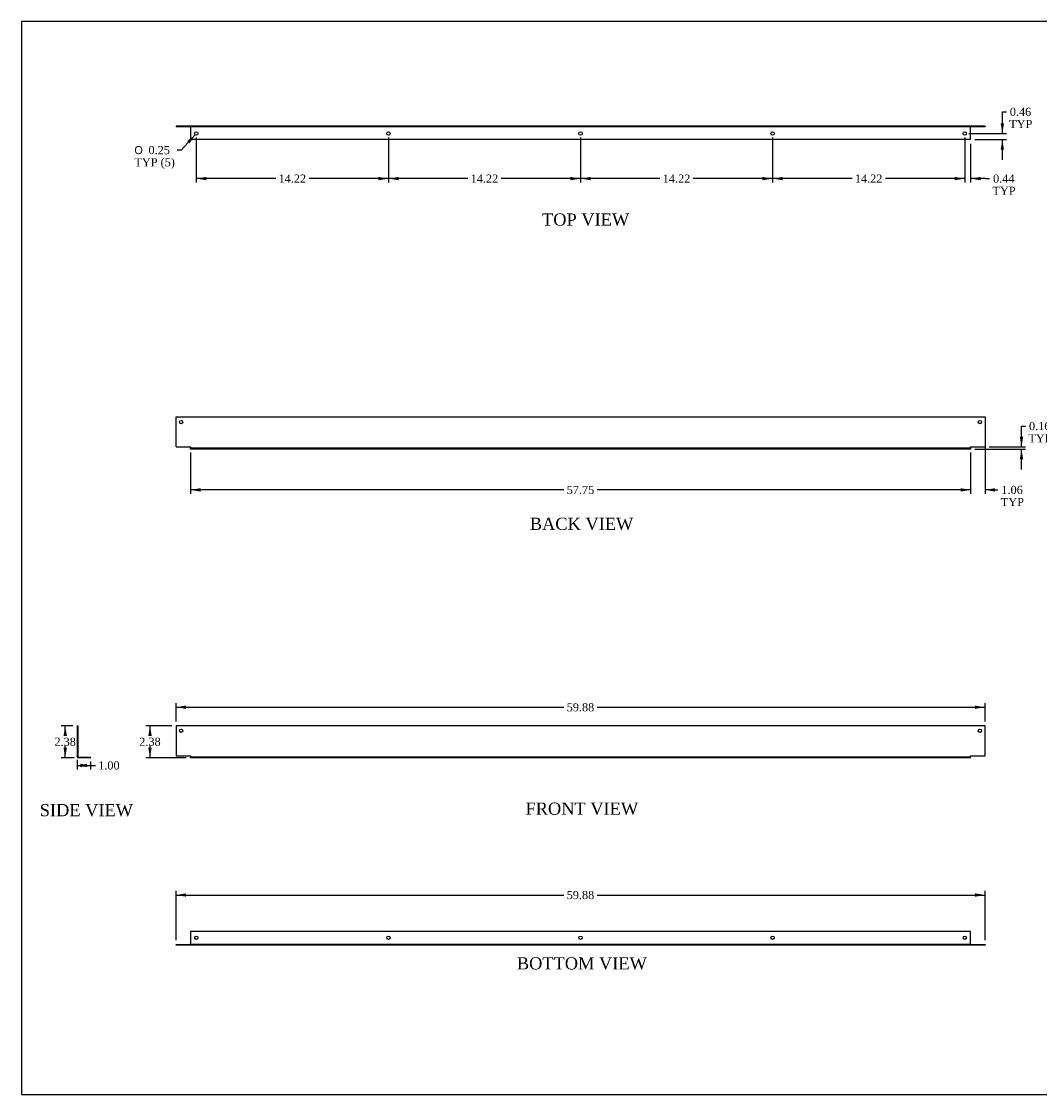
# Model space of a CAD drawing. Header units: inches. Extents: x 0 to 120, y -1 to 80.
# Tile 1 of 2: x 0 to 76, y 0 to 80. Entities that reach past the tile are written whole.
import ezdxf
from ezdxf.enums import TextEntityAlignment as Align
from ezdxf.lldxf.tags import DXFTag

# ---------------------------------------------------------------- set-up
doc = ezdxf.new("R2010")
doc.units = ezdxf.units.IN
doc.header["$MEASUREMENT"] = 0
doc.layers.add('COM55547-17', color=7, linetype='Continuous')
doc.layers.add('Default', color=7, linetype='Continuous')
doc.styles.add('SEACAD_Solid_Edge_ANSI1_Symbols', font='txt')
doc.styles.add('SEACAD_Times_New_Roman', font='times.ttf')
tags = doc.linetypes.add('HIDDEN2', pattern=[0.1875, 0.125, -0.0625]).pattern_tags.tags
tags[6:7] = [DXFTag(74, 4), DXFTag(75, 0), DXFTag(340, '0'), DXFTag(46, 0.0), DXFTag(50, 0.0), DXFTag(44, 0.0), DXFTag(45, 0.0)]
tags[4:5] = [DXFTag(74, 4), DXFTag(75, 0), DXFTag(340, '0'), DXFTag(46, 0.0), DXFTag(50, 0.0), DXFTag(44, 0.0), DXFTag(45, 0.0)]
doc.dimstyles.new('HAMMOND_(STH_-_120x80)', dxfattribs={"dimtxt": 0.6, "dimasz": 0.75, "dimexe": 0.3, "dimexo": 0.3, "dimgap": 0.15, "dimtad": 0, "dimtih": 1, "dimtoh": 1, "dimzin": 0, "dimdsep": 46, "dimtxsty": 'SEACAD_Times_New_Roman', "dimblk1": '_SE_FILLED', "dimblk2": '_SE_FILLED', "dimsah": 1, "dimcen": 0.3, "dimadec": 0, "dimazin": 0, "dimtfac": 0.8, "dimtofl": 0, "dimtmove": 0, "dimatfit": 3, "dimfxl": 1, "dimtolj": 1, "dimtzin": 0, "dimarcsym": 0})

# ---------------------------------------------------------------- blocks, each defined once
blk = doc.blocks.new('SE')
at = {"layer": 'COM55547-17', "color": 7, "linetype": 'Continuous'}
for p, q in [((11.883, 27.524), (11.883, 25.305)), ((71.758, 27.524), (11.883, 27.524)), ((71.758, 25.305), (71.758, 27.524)), ((11.883, 25.305), (12.945, 25.305)), ((12.945, 25.305), (12.945, 25.235)), ((12.945, 25.235), (12.945, 25.206)), ((70.695, 25.206), (12.945, 25.206)), ((12.945, 25.149), (12.945, 25.206)), ((70.695, 25.149), (12.945, 25.149)), ((70.695, 25.235), (70.695, 25.305)), ((70.695, 25.305), (71.758, 25.305)), ((70.695, 25.206), (70.695, 25.235)), ((70.695, 25.149), (70.695, 25.206))]:
    blk.add_line(p, q, dxfattribs=at)
at = {"layer": 'COM55547-17', "color": 7, "linetype": 'HIDDEN2'}
for p, q in [((13.258, 25.206), (13.258, 25.149)), ((13.508, 25.149), (13.508, 25.206)), ((27.476, 25.206), (27.476, 25.149)), ((27.726, 25.149), (27.726, 25.206)), ((41.695, 25.206), (41.695, 25.149)), ((41.945, 25.149), (41.945, 25.206)), ((55.914, 25.206), (55.914, 25.149)), ((56.164, 25.149), (56.164, 25.206)), ((70.133, 25.206), (70.133, 25.149)), ((70.383, 25.149), (70.383, 25.206))]:
    blk.add_line(p, q, dxfattribs=at)
at = {"layer": 'COM55547-17', "color": 7, "linetype": 'Continuous'}
for centre in [(12.258, 27.149), (71.383, 27.149)]:
    blk.add_circle(centre, 0.125, dxfattribs=at)
blk = doc.blocks.new('SE1')
at = {"layer": 'COM55547-17', "color": 7, "linetype": 'Continuous'}
for p, q in [((4.555, 27.524), (4.555, 25.305)), ((4.555, 27.524), (4.612, 27.524)), ((4.612, 27.524), (4.612, 25.305)), ((4.555, 25.305), (4.612, 25.305)), ((4.555, 25.235), (4.555, 25.305)), ((4.612, 25.305), (4.612, 25.235)), ((4.641, 25.206), (5.555, 25.206)), ((5.555, 25.149), (4.641, 25.149)), ((5.555, 25.149), (5.555, 25.206))]:
    blk.add_line(p, q, dxfattribs=at)
at = {"layer": 'COM55547-17', "color": 7, "linetype": 'HIDDEN2'}
for p, q in [((4.612, 27.274), (4.555, 27.274)), ((4.555, 27.024), (4.612, 27.024)), ((4.973, 25.206), (4.973, 25.149)), ((5.223, 25.149), (5.223, 25.206))]:
    blk.add_line(p, q, dxfattribs=at)
at = {"layer": 'COM55547-17', "color": 7, "linetype": 'Continuous'}
for radius in [0.086, 0.029]:
    blk.add_arc((4.641, 25.235), radius, 180, 270, dxfattribs=at)
blk = doc.blocks.new('SE3')
at = {"layer": 'COM55547-17', "color": 7, "linetype": 'Continuous'}
for p, q in [((11.883, 50.368), (71.758, 50.368)), ((11.883, 48.15), (11.883, 50.368)), ((71.758, 50.368), (71.758, 48.15)), ((11.883, 48.15), (12.945, 48.15)), ((12.945, 48.15), (12.945, 48.079)), ((12.945, 47.993), (12.945, 48.079)), ((70.695, 47.993), (12.945, 47.993)), ((70.695, 48.15), (71.758, 48.15)), ((70.695, 48.079), (70.695, 48.15)), ((70.695, 48.079), (70.695, 47.993))]:
    blk.add_line(p, q, dxfattribs=at)
at = {"layer": 'COM55547-17', "color": 7, "linetype": 'HIDDEN2'}
for p, q in [((70.695, 48.05), (12.945, 48.05)), ((13.258, 48.05), (13.258, 47.993)), ((13.508, 47.993), (13.508, 48.05)), ((27.476, 48.05), (27.476, 47.993)), ((27.726, 47.993), (27.726, 48.05)), ((41.695, 48.05), (41.695, 47.993)), ((41.945, 47.993), (41.945, 48.05)), ((55.914, 48.05), (55.914, 47.993)), ((56.164, 47.993), (56.164, 48.05)), ((70.133, 48.05), (70.133, 47.993)), ((70.383, 47.993), (70.383, 48.05))]:
    blk.add_line(p, q, dxfattribs=at)
at = {"layer": 'COM55547-17', "color": 7, "linetype": 'Continuous'}
for centre in [(12.258, 49.993), (71.383, 49.993)]:
    blk.add_circle(centre, 0.125, dxfattribs=at)
blk = doc.blocks.new('SE4')
at = {"layer": 'COM55547-17', "color": 7, "linetype": 'Continuous'}
for p, q in [((11.883, 71.888), (11.883, 71.831)), ((71.758, 71.888), (11.883, 71.888)), ((71.758, 71.831), (11.883, 71.831)), ((12.945, 71.831), (12.945, 71.802)), ((12.945, 71.802), (12.945, 70.888)), ((70.695, 71.802), (70.695, 71.831)), ((70.695, 70.888), (70.695, 71.802)), ((71.758, 71.888), (71.758, 71.831)), ((70.695, 70.888), (12.945, 70.888))]:
    blk.add_line(p, q, dxfattribs=at)
at = {"layer": 'COM55547-17', "color": 7, "linetype": 'HIDDEN2'}
for p, q in [((12.133, 71.888), (12.133, 71.831)), ((12.383, 71.831), (12.383, 71.888)), ((12.945, 71.888), (12.945, 71.831)), ((70.695, 71.888), (70.695, 71.831)), ((71.258, 71.888), (71.258, 71.831)), ((71.508, 71.831), (71.508, 71.888))]:
    blk.add_line(p, q, dxfattribs=at)
at = {"layer": 'COM55547-17', "color": 7, "linetype": 'Continuous'}
for centre in [(13.383, 71.345), (27.601, 71.345), (41.82, 71.345), (56.039, 71.345), (70.258, 71.345)]:
    blk.add_circle(centre, 0.125, dxfattribs=at)
blk = doc.blocks.new('SE5')
at = {"layer": 'COM55547-17', "color": 7, "linetype": 'Continuous'}
for p, q in [((70.695, 12.29), (12.945, 12.29)), ((12.945, 12.29), (12.945, 11.376)), ((70.695, 11.376), (70.695, 12.29)), ((11.883, 11.29), (11.883, 11.347)), ((11.883, 11.347), (12.945, 11.347)), ((12.945, 11.29), (11.883, 11.29)), ((12.945, 11.29), (12.945, 11.376)), ((70.695, 11.29), (12.945, 11.29)), ((70.695, 11.376), (70.695, 11.29)), ((70.695, 11.347), (71.758, 11.347)), ((71.758, 11.29), (70.695, 11.29)), ((71.758, 11.347), (71.758, 11.29))]:
    blk.add_line(p, q, dxfattribs=at)
at = {"layer": 'COM55547-17', "color": 7, "linetype": 'HIDDEN2'}
for p, q in [((12.133, 11.347), (12.133, 11.29)), ((12.383, 11.29), (12.383, 11.347)), ((70.695, 11.347), (12.945, 11.347)), ((71.258, 11.347), (71.258, 11.29)), ((71.508, 11.29), (71.508, 11.347))]:
    blk.add_line(p, q, dxfattribs=at)
at = {"layer": 'COM55547-17', "color": 7, "linetype": 'Continuous'}
for centre in [(13.383, 11.833), (27.601, 11.833), (41.82, 11.833), (56.039, 11.833), (70.258, 11.833)]:
    blk.add_circle(centre, 0.125, dxfattribs=at)
blk = doc.blocks.new('DMBLK6854')
at = {"layer": 'Default', "linetype": 'Continuous', "transparency": 16777216}
for points in [[(12.633, 29.016), (11.883, 28.891), (12.633, 28.766)], [(71.008, 29.016), (71.008, 28.766), (71.758, 28.891)]]:
    blk.add_hatch(color=7, dxfattribs=at).paths.add_polyline_path(points)
at = {"layer": 'Default', "color": 7, "linetype": 'Continuous', "transparency": 16777216}
for p, q in [((11.883, 27.824), (11.883, 29.191)), ((11.883, 28.891), (40.586, 28.891)), ((43.054, 28.891), (71.758, 28.891)), ((71.758, 27.824), (71.758, 29.191))]:
    blk.add_line(p, q, dxfattribs=at)
at = {"layer": 'Default', "color": 7, "linetype": 'Continuous', "transparency": 16777216, "style": 'SEACAD_Times_New_Roman'}
blk.add_text('59.88', height=0.6, dxfattribs=at).set_placement((40.796, 29.191), align=Align.TOP_LEFT)
blk = doc.blocks.new('_SE_FILLED')
at = {"color": 0}
blk.add_line((0, 0), (-1, 0), dxfattribs=at)
blk.add_solid([(0, 0), (-1, -0.1665), (-1, 0.1665), (0, 0)], dxfattribs=at)
blk = doc.blocks.new('DMBLK6855')
at = {"layer": 'Default', "linetype": 'Continuous', "transparency": 16777216}
for points in [[(9.831, 26.774), (10.081, 26.774), (9.956, 27.524)], [(9.831, 25.899), (9.956, 25.149), (10.081, 25.899)]]:
    blk.add_hatch(color=7, dxfattribs=at).paths.add_polyline_path(points)
at = {"layer": 'Default', "color": 7, "linetype": 'Continuous', "transparency": 16777216}
for p, q in [((11.583, 27.524), (9.656, 27.524)), ((9.956, 27.524), (9.956, 26.846)), ((9.956, 26.036), (9.956, 25.149)), ((12.645, 25.149), (9.656, 25.149))]:
    blk.add_line(p, q, dxfattribs=at)
at = {"layer": 'Default', "color": 7, "linetype": 'Continuous', "transparency": 16777216, "style": 'SEACAD_Times_New_Roman'}
blk.add_text('2.38', height=0.6, dxfattribs=at).set_placement((9.16, 26.636), align=Align.TOP_LEFT)
blk = doc.blocks.new('DMBLK6856')
at = {"layer": 'Default', "linetype": 'Continuous', "transparency": 16777216}
for points in [[(73.166, 72.095), (72.916, 72.095), (73.041, 71.345)], [(73.166, 70.138), (73.041, 70.888), (72.916, 70.138)]]:
    blk.add_hatch(color=7, dxfattribs=at).paths.add_polyline_path(points)
at = {"layer": 'Default', "color": 7, "linetype": 'Continuous', "transparency": 16777216}
for p, q in [((73.041, 72.947), (73.341, 72.947)), ((73.041, 71.345), (73.041, 72.947)), ((70.558, 71.345), (73.341, 71.345)), ((70.995, 70.888), (73.341, 70.888)), ((73.041, 69.388), (73.041, 70.888))]:
    blk.add_line(p, q, dxfattribs=at)
at = {"layer": 'Default', "color": 7, "linetype": 'Continuous', "transparency": 16777216, "style": 'SEACAD_Times_New_Roman'}
for s, p in [('0.46', (73.594, 73.247)), ('TYP', (73.551, 72.347))]:
    blk.add_text(s, height=0.6, dxfattribs=at).set_placement(p, align=Align.TOP_LEFT)
blk = doc.blocks.new('DMBLK6857')
at = {"layer": 'Default', "linetype": 'Continuous', "transparency": 16777216}
blk.add_hatch(color=7, dxfattribs=at).paths.add_polyline_path([(12.888, 70.613), (13.299, 71.253), (12.703, 70.78)])
at = {"layer": 'Default', "color": 7, "linetype": 'Continuous', "transparency": 16777216}
for p, q in [((13.299, 71.253), (12.269, 70.115)), ((12.269, 70.115), (11.969, 70.115))]:
    blk.add_line(p, q, dxfattribs=at)
for s, style, p in [('O', 'SEACAD_Solid_Edge_ANSI1_Symbols', (8.802, 70.415)), ('0.25', 'SEACAD_Times_New_Roman', (9.846, 70.415)), ('TYP (5)', 'SEACAD_Times_New_Roman', (8.802, 69.515))]:
    blk.add_text(s, height=0.6, dxfattribs=dict(at, style=style)).set_placement(p, align=Align.TOP_LEFT)
blk = doc.blocks.new('DMBLK6858')
at = {"layer": 'Default', "linetype": 'Continuous', "transparency": 16777216}
for points in [[(3.556, 26.774), (3.806, 26.774), (3.681, 27.524)], [(3.556, 25.899), (3.681, 25.149), (3.806, 25.899)]]:
    blk.add_hatch(color=7, dxfattribs=at).paths.add_polyline_path(points)
at = {"layer": 'Default', "color": 7, "linetype": 'Continuous', "transparency": 16777216}
for p, q in [((4.255, 27.524), (3.381, 27.524)), ((3.681, 26.846), (3.681, 27.524)), ((3.681, 25.149), (3.681, 26.036)), ((4.341, 25.149), (3.381, 25.149))]:
    blk.add_line(p, q, dxfattribs=at)
at = {"layer": 'Default', "color": 7, "linetype": 'Continuous', "transparency": 16777216, "style": 'SEACAD_Times_New_Roman'}
blk.add_text('2.38', height=0.6, dxfattribs=at).set_placement((2.885, 26.636), align=Align.TOP_LEFT)
blk = doc.blocks.new('DMBLK6859')
at = {"layer": 'Default', "linetype": 'Continuous', "transparency": 16777216}
for points in [[(5.305, 24.46), (5.305, 24.71), (4.555, 24.585)], [(4.805, 24.46), (5.555, 24.585), (4.805, 24.71)]]:
    blk.add_hatch(color=7, dxfattribs=at).paths.add_polyline_path(points)
at = {"layer": 'Default', "color": 7, "linetype": 'Continuous', "transparency": 16777216}
for p, q in [((4.555, 25.005), (4.555, 24.285)), ((5.555, 24.877), (5.555, 24.285)), ((4.555, 24.585), (5.612, 24.585)), ((5.612, 24.585), (5.912, 24.585))]:
    blk.add_line(p, q, dxfattribs=at)
at = {"layer": 'Default', "color": 7, "linetype": 'Continuous', "transparency": 16777216, "style": 'SEACAD_Times_New_Roman'}
blk.add_text('1.00', height=0.6, dxfattribs=at).set_placement((6.122, 24.885), align=Align.TOP_LEFT)
blk = doc.blocks.new('DMBLK6862')
at = {"layer": 'Default', "linetype": 'Continuous', "transparency": 16777216}
for points in [[(74.584, 48.9), (74.334, 48.9), (74.459, 48.15)], [(74.584, 47.243), (74.459, 47.993), (74.334, 47.243)]]:
    blk.add_hatch(color=7, dxfattribs=at).paths.add_polyline_path(points)
at = {"layer": 'Default', "color": 7, "linetype": 'Continuous', "transparency": 16777216}
for p, q in [((74.459, 49.693), (74.759, 49.693)), ((74.459, 48.15), (74.459, 49.693)), ((70.995, 47.993), (74.759, 47.993)), ((72.058, 48.15), (74.759, 48.15)), ((74.459, 46.493), (74.459, 47.993))]:
    blk.add_line(p, q, dxfattribs=at)
at = {"layer": 'Default', "color": 7, "linetype": 'Continuous', "transparency": 16777216, "style": 'SEACAD_Times_New_Roman'}
for s, p in [('0.16', (75.012, 49.993)), ('TYP', (74.969, 49.093))]:
    blk.add_text(s, height=0.6, dxfattribs=at).set_placement(p, align=Align.TOP_LEFT)
blk = doc.blocks.new('DMBLK6863')
at = {"layer": 'Default', "linetype": 'Continuous', "transparency": 16777216}
for points in [[(28.351, 67.883), (28.351, 68.133), (27.601, 68.008)], [(41.07, 67.883), (41.82, 68.008), (41.07, 68.133)]]:
    blk.add_hatch(color=7, dxfattribs=at).paths.add_polyline_path(points)
at = {"layer": 'Default', "color": 7, "linetype": 'Continuous', "transparency": 16777216}
for p, q in [((27.601, 71.045), (27.601, 67.708)), ((41.82, 71.045), (41.82, 67.708)), ((33.477, 68.008), (27.601, 68.008)), ((41.82, 68.008), (35.944, 68.008))]:
    blk.add_line(p, q, dxfattribs=at)
at = {"layer": 'Default', "color": 7, "linetype": 'Continuous', "transparency": 16777216, "style": 'SEACAD_Times_New_Roman'}
blk.add_text('14.22', height=0.6, dxfattribs=at).set_placement((33.687, 68.308), align=Align.TOP_LEFT)
blk = doc.blocks.new('DMBLK6864')
at = {"layer": 'Default', "linetype": 'Continuous', "transparency": 16777216}
for points in [[(14.133, 67.883), (14.133, 68.133), (13.383, 68.008)], [(26.851, 67.883), (27.601, 68.008), (26.851, 68.133)]]:
    blk.add_hatch(color=7, dxfattribs=at).paths.add_polyline_path(points)
at = {"layer": 'Default', "color": 7, "linetype": 'Continuous', "transparency": 16777216}
for p, q in [((13.383, 71.045), (13.383, 67.708)), ((27.601, 71.045), (27.601, 67.708)), ((19.258, 68.008), (13.383, 68.008)), ((27.601, 68.008), (21.726, 68.008))]:
    blk.add_line(p, q, dxfattribs=at)
at = {"layer": 'Default', "color": 7, "linetype": 'Continuous', "transparency": 16777216, "style": 'SEACAD_Times_New_Roman'}
blk.add_text('14.22', height=0.6, dxfattribs=at).set_placement((19.468, 68.308), align=Align.TOP_LEFT)
blk = doc.blocks.new('DMBLK6865')
at = {"layer": 'Default', "linetype": 'Continuous', "transparency": 16777216}
for points in [[(42.57, 67.883), (42.57, 68.133), (41.82, 68.008)], [(55.289, 67.883), (56.039, 68.008), (55.289, 68.133)]]:
    blk.add_hatch(color=7, dxfattribs=at).paths.add_polyline_path(points)
at = {"layer": 'Default', "color": 7, "linetype": 'Continuous', "transparency": 16777216}
for p, q in [((41.82, 70.92), (41.82, 67.708)), ((56.039, 71.045), (56.039, 67.708)), ((47.696, 68.008), (41.82, 68.008)), ((56.039, 68.008), (50.163, 68.008))]:
    blk.add_line(p, q, dxfattribs=at)
at = {"layer": 'Default', "color": 7, "linetype": 'Continuous', "transparency": 16777216, "style": 'SEACAD_Times_New_Roman'}
blk.add_text('14.22', height=0.6, dxfattribs=at).set_placement((47.906, 68.308), align=Align.TOP_LEFT)
blk = doc.blocks.new('DMBLK6866')
at = {"layer": 'Default', "linetype": 'Continuous', "transparency": 16777216}
for points in [[(69.508, 67.883), (70.258, 68.008), (69.508, 68.133)], [(71.445, 67.883), (71.445, 68.133), (70.695, 68.008)]]:
    blk.add_hatch(color=7, dxfattribs=at).paths.add_polyline_path(points)
at = {"layer": 'Default', "color": 7, "linetype": 'Continuous', "transparency": 16777216}
for p, q in [((70.258, 71.045), (70.258, 67.708)), ((70.695, 70.588), (70.695, 67.708)), ((70.258, 68.008), (68.758, 68.008)), ((71.801, 68.008), (70.695, 68.008)), ((71.801, 68.008), (72.101, 68.008))]:
    blk.add_line(p, q, dxfattribs=at)
at = {"layer": 'Default', "color": 7, "linetype": 'Continuous', "transparency": 16777216, "style": 'SEACAD_Times_New_Roman'}
for s, p in [('0.44', (72.354, 68.308)), ('TYP', (72.311, 67.408))]:
    blk.add_text(s, height=0.6, dxfattribs=at).set_placement(p, align=Align.TOP_LEFT)
blk = doc.blocks.new('DMBLK6867')
at = {"layer": 'Default', "linetype": 'Continuous', "transparency": 16777216}
for points in [[(56.789, 67.883), (56.789, 68.133), (56.039, 68.008)], [(69.508, 67.883), (70.258, 68.008), (69.508, 68.133)]]:
    blk.add_hatch(color=7, dxfattribs=at).paths.add_polyline_path(points)
at = {"layer": 'Default', "color": 7, "linetype": 'Continuous', "transparency": 16777216}
for p, q in [((56.039, 71.045), (56.039, 67.708)), ((70.258, 71.045), (70.258, 67.708)), ((61.914, 68.008), (56.039, 68.008)), ((70.258, 68.008), (64.382, 68.008))]:
    blk.add_line(p, q, dxfattribs=at)
at = {"layer": 'Default', "color": 7, "linetype": 'Continuous', "transparency": 16777216, "style": 'SEACAD_Times_New_Roman'}
blk.add_text('14.22', height=0.6, dxfattribs=at).set_placement((62.124, 68.308), align=Align.TOP_LEFT)
blk = doc.blocks.new('DMBLK6868')
at = {"layer": 'Default', "linetype": 'Continuous', "transparency": 16777216}
for points in [[(12.633, 15.121), (11.883, 14.996), (12.633, 14.871)], [(71.008, 15.121), (71.008, 14.871), (71.758, 14.996)]]:
    blk.add_hatch(color=7, dxfattribs=at).paths.add_polyline_path(points)
at = {"layer": 'Default', "color": 7, "linetype": 'Continuous', "transparency": 16777216}
for p, q in [((11.883, 11.647), (11.883, 15.296)), ((71.758, 11.647), (71.758, 15.296)), ((11.883, 14.996), (40.586, 14.996)), ((43.054, 14.996), (71.758, 14.996))]:
    blk.add_line(p, q, dxfattribs=at)
at = {"layer": 'Default', "color": 7, "linetype": 'Continuous', "transparency": 16777216, "style": 'SEACAD_Times_New_Roman'}
blk.add_text('59.88', height=0.6, dxfattribs=at).set_placement((40.796, 15.296), align=Align.TOP_LEFT)
blk = doc.blocks.new('DMBLK6869')
at = {"layer": 'Default', "linetype": 'Continuous', "transparency": 16777216}
for points in [[(69.945, 44.848), (70.695, 44.973), (69.945, 45.098)], [(72.508, 44.848), (72.508, 45.098), (71.758, 44.973)]]:
    blk.add_hatch(color=7, dxfattribs=at).paths.add_polyline_path(points)
at = {"layer": 'Default', "color": 7, "linetype": 'Continuous', "transparency": 16777216}
for p, q in [((71.758, 48.959), (71.758, 44.673)), ((70.695, 47.75), (70.695, 44.673)), ((70.695, 44.973), (69.195, 44.973)), ((72.418, 44.973), (71.758, 44.973)), ((72.418, 44.973), (72.718, 44.973))]:
    blk.add_line(p, q, dxfattribs=at)
at = {"layer": 'Default', "color": 7, "linetype": 'Continuous', "transparency": 16777216, "style": 'SEACAD_Times_New_Roman'}
for s, p in [('1.06', (72.971, 45.273)), ('TYP', (72.928, 44.373))]:
    blk.add_text(s, height=0.6, dxfattribs=at).set_placement(p, align=Align.TOP_LEFT)
blk = doc.blocks.new('DMBLK6870')
at = {"layer": 'Default', "linetype": 'Continuous', "transparency": 16777216}
for points in [[(13.695, 44.848), (13.695, 45.098), (12.945, 44.973)], [(69.945, 44.848), (70.695, 44.973), (69.945, 45.098)]]:
    blk.add_hatch(color=7, dxfattribs=at).paths.add_polyline_path(points)
at = {"layer": 'Default', "color": 7, "linetype": 'Continuous', "transparency": 16777216}
for p, q in [((12.945, 47.75), (12.945, 44.673)), ((70.695, 47.75), (70.695, 44.673)), ((40.586, 44.973), (12.945, 44.973)), ((70.695, 44.973), (43.054, 44.973))]:
    blk.add_line(p, q, dxfattribs=at)
at = {"layer": 'Default', "color": 7, "linetype": 'Continuous', "transparency": 16777216, "style": 'SEACAD_Times_New_Roman'}
blk.add_text('57.75', height=0.6, dxfattribs=at).set_placement((40.796, 45.273), align=Align.TOP_LEFT)
blk = doc.blocks.new('BORDER')
at = {"layer": 'Default', "color": 7, "linetype": 'Continuous'}
for p, q in [((0, 27.86), (-41.86, 27.86)), ((-41.86, 27.86), (-41.86, 0)), ((-41.86, 0), (0, 0))]:
    blk.add_line(p, q, dxfattribs=at)

msp = doc.modelspace()

# ---------------------------------------------------------------- block references
at = {"layer": 'Default', "color": 7, "xscale": 2.85, "yscale": 2.85, "zscale": 2.85}
msp.add_blockref('BORDER', (119.744, 0.233), dxfattribs=at)
at = {"layer": 'Default'}
for name in ['SE4', 'SE3', 'SE1', 'SE', 'SE5']:
    msp.add_blockref(name, (0, 0), dxfattribs=at)

# ---------------------------------------------------------------- texts
at = {"layer": 'Default', "color": 7, "linetype": 'Continuous', "style": 'SEACAD_Times_New_Roman'}
for s, p in [('TOP VIEW', (38.971, 65.428)), ('BACK VIEW', (38.066, 42.914)), ('SIDE VIEW', (1.795, 21.727)), ('FRONT VIEW', (37.747, 21.837)), ('BOTTOM VIEW', (37.107, 10.39))]:
    msp.add_text(s, height=0.9, dxfattribs=at).set_placement(p, align=Align.TOP_LEFT)

# ---------------------------------------------------------------- dimensions: what is measured, and where the dimension line sits
at = {"layer": 'Default', "color": 7, "linetype": 'Continuous'}
for base, p1, p2, picture, middle, dimtype in [((73.041, 71.345), (70.695, 70.888), (70.258, 71.345), 'DMBLK6856', (73.341, 72.947), 160), ((74.459, 47.993), (70.695, 47.993), (70.695, 48.15), 'DMBLK6862', (74.759, 49.693), 161)]:
    dim = msp.add_linear_dim(base=base, p1=p1, p2=p2, angle=90, text='\\A1;<>\\PTYP', dimstyle='HAMMOND_(STH_-_120x80)', override={"dimtmove": 1}, dxfattribs=at)
    dim.commit()
    dim.dimension.update_dxf_attribs({"geometry": picture, "text_midpoint": middle, "dimtype": dimtype})
dim = msp.add_diameter_dim_2p(p1=(13.466, 71.438), p2=(13.299, 71.253), text='\\A1;<>\\PTYP (5)', dimstyle='HAMMOND_(STH_-_120x80)', dxfattribs=at)
dim.commit()
dim.dimension.update_dxf_attribs({"geometry": 'DMBLK6857', "text_midpoint": (11.969, 70.115), "dimtype": 163})
for base, p1, p2, picture, middle in [((13.383, 68.008), (27.601, 71.345), (13.383, 71.345), 'DMBLK6864', (20.492, 68.008)), ((27.601, 68.008), (41.82, 71.345), (27.601, 71.345), 'DMBLK6863', (34.711, 68.008)), ((41.82, 68.008), (56.039, 71.345), (41.82, 71.22), 'DMBLK6865', (48.929, 68.008)), ((56.039, 68.008), (70.258, 71.345), (56.039, 71.345), 'DMBLK6867', (63.148, 68.008)), ((12.945, 44.973), (70.695, 48.05), (12.945, 48.05), 'DMBLK6870', (41.82, 44.973))]:
    dim = msp.add_linear_dim(base=base, p1=p1, p2=p2, text='\\A1;<>', dimstyle='HAMMOND_(STH_-_120x80)', dxfattribs=at)
    dim.commit()
    dim.dimension.update_dxf_attribs({"geometry": picture, "text_midpoint": middle, "dimtype": 160})
for base, p1, p2, text, picture, middle in [((70.258, 68.008), (70.695, 70.888), (70.258, 71.345), '\\A1;<>\\PTYP', 'DMBLK6866', (72.101, 68.008)), ((70.695, 44.973), (71.758, 49.259), (70.695, 48.05), '\\A1;<>\\PTYP', 'DMBLK6869', (72.718, 44.973)), ((5.555, 24.585), (4.555, 27.524), (5.555, 25.177), '\\A1;<>', 'DMBLK6859', (5.912, 24.585))]:
    dim = msp.add_linear_dim(base=base, p1=p1, p2=p2, text=text, dimstyle='HAMMOND_(STH_-_120x80)', override={"dimtmove": 1}, dxfattribs=at)
    dim.commit()
    dim.dimension.update_dxf_attribs({"geometry": picture, "text_midpoint": middle, "dimtype": 160})
for base, p1, p2, angle, picture, middle, dimtype in [((11.88253102, 28.891439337), (11.88253102, 27.523522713), (71.75753102, 27.523522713), 0, 'DMBLK6854', (41.820031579, 28.891439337), 161), ((3.681206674, 27.523522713), (4.641084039, 25.148522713), (4.555084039, 27.523522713), 90, 'DMBLK6858', (3.681206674, 26.336022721), 160), ((9.95627674, 25.148522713), (71.75753102, 27.523522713), (12.94503102, 25.148522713), 90, 'DMBLK6855', (9.95627674, 26.336022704), 160), ((11.88253102, 14.995794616), (11.88253102, 11.346634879), (71.75753102, 11.346634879), 0, 'DMBLK6868', (41.820031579, 14.995794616), 161)]:
    dim = msp.add_linear_dim(base=base, p1=p1, p2=p2, angle=angle, text='\\A1;<>', dimstyle='HAMMOND_(STH_-_120x80)', dxfattribs=at)
    dim.commit()
    dim.dimension.update_dxf_attribs({"geometry": picture, "text_midpoint": middle, "dimtype": dimtype})

doc.saveas('drawing.dxf')
